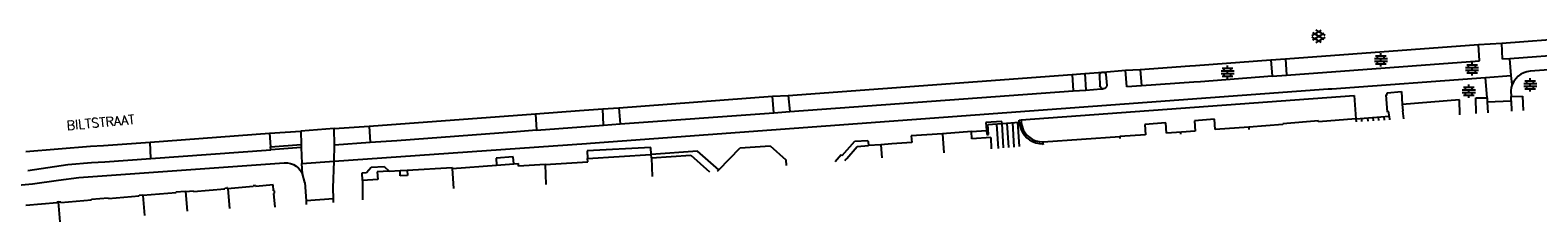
# Model space of a CAD drawing. Header units: millimetres. Extents: x 135944 to 142000, y 454200 to 456692.
# Tile 164 of 185: x 137528 to 137755, y 456363 to 456392. Entities that reach past the tile are written whole.
import ezdxf

# ---------------------------------------------------------------- set-up
doc = ezdxf.new("R2010")
doc.units = ezdxf.units.MM
doc.layers.add('TotaalGBKN2013X$0$DELETE-LEVEL', color=251, linetype='Continuous')
doc.styles.add('TotaalGBKN2013X$0$TXT', font='txt.shx')

msp = doc.modelspace()

# ---------------------------------------------------------------- linework, layer by layer
at = {"layer": 'TotaalGBKN2013X$0$DELETE-LEVEL'}
for p, q in [((137721.32, 456391.32), (137722.72, 456392.13)), ((137722.72, 456390.3), (137721.32, 456391.1)), ((137721.45, 456390.71), (137723.19, 456391.71)), ((137723.19, 456390.72), (137721.46, 456391.72)), ((137723.32, 456391.34), (137721.93, 456392.14)), ((137721.93, 456390.29), (137723.32, 456391.09)), ((137749.93, 456390.19), (137775.02, 456392.05)), ((137833.17, 456391.74), (137754.22, 456385.98)), ((137717.36, 456387.84), (137746.43, 456389.99)), ((137730.9, 456388.29), (137732.5, 456388.29)), ((137731.2, 456387.89), (137731.2, 456388.29)), ((137731.71, 456388.29), (137731.71, 456388.69)), ((137732.21, 456387.89), (137732.21, 456388.29)), ((137746.43, 456389.99), (137749.93, 456390.19)), ((137746.58, 456387.54), (137746.43, 456389.99)), ((137750.01, 456387.76), (137749.93, 456390.19)), ((137775.22, 456389.58), (137751.13, 456387.84)), ((137687.1, 456385.63), (137689.87, 456385.83)), ((137689.5, 456385.71), (137689.67, 456385.81)), ((137689.67, 456385.81), (137689.87, 456385.83)), ((137689.87, 456385.83), (137693.23, 456386.11)), ((137689.87, 456385.83), (137690.06, 456385.77)), ((137693.23, 456386.11), (137695.44, 456386.24)), ((137693.45, 456383.6), (137693.23, 456386.11)), ((137695.44, 456386.24), (137702.92, 456386.79)), ((137695.44, 456386.24), (137695.67, 456383.76)), ((137702.92, 456386.79), (137703.79, 456386.84)), ((137703.79, 456386.84), (137715.16, 456387.67)), ((137707.64, 456386.02), (137709.6, 456386.02)), ((137707.82, 456386.42), (137709.42, 456386.42)), ((137708.12, 456386.02), (137708.12, 456386.42)), ((137708.62, 456386.42), (137708.62, 456386.82)), ((137708.62, 456385.62), (137708.62, 456386.02)), ((137709.12, 456386.02), (137709.12, 456386.42)), ((137715.16, 456387.67), (137717.36, 456387.84)), ((137715.16, 456387.67), (137715.32, 456385.21)), ((137717.36, 456387.84), (137717.52, 456385.37)), ((137717.52, 456385.37), (137746.58, 456387.54)), ((137730.73, 456387.89), (137732.69, 456387.89)), ((137730.73, 456387.49), (137732.69, 456387.49)), ((137730.9, 456387.09), (137732.5, 456387.09)), ((137731.2, 456387.09), (137731.2, 456387.49)), ((137731.71, 456387.49), (137731.71, 456387.89)), ((137731.71, 456386.69), (137731.71, 456387.09)), ((137732.21, 456387.09), (137732.21, 456387.49)), ((137744.45, 456386.52), (137746.42, 456386.52)), ((137744.45, 456386.12), (137746.42, 456386.12)), ((137744.64, 456386.92), (137746.24, 456386.92)), ((137744.93, 456386.52), (137744.93, 456386.92)), ((137744.93, 456385.72), (137744.93, 456386.12)), ((137745.44, 456386.92), (137745.44, 456387.32)), ((137745.44, 456386.12), (137745.44, 456386.52)), ((137745.94, 456386.52), (137745.94, 456386.92)), ((137745.94, 456385.72), (137745.94, 456386.12)), ((137751.13, 456387.84), (137750.01, 456387.76)), ((137751.36, 456385.33), (137751.13, 456387.84)), ((137753.72, 456385.9), (137753.23, 456385.75)), ((137754.22, 456385.98), (137753.72, 456385.9)), ((137642.46, 456382.34), (137685.21, 456385.49)), ((137685.21, 456385.49), (137687.1, 456385.63)), ((137685.21, 456385.49), (137685.35, 456383)), ((137687.1, 456385.63), (137687.29, 456383.14)), ((137689.32, 456385.36), (137689.38, 456385.56)), ((137689.32, 456385.36), (137689.39, 456383.76)), ((137689.38, 456385.56), (137689.5, 456385.71)), ((137689.41, 456383.68), (137689.39, 456383.76)), ((137689.51, 456383.51), (137689.41, 456383.68)), ((137690.06, 456385.77), (137690.21, 456385.64)), ((137690.21, 456385.64), (137690.3, 456385.47)), ((137690.37, 456383.61), (137690.24, 456383.46)), ((137690.3, 456385.47), (137690.42, 456383.8)), ((137690.42, 456383.8), (137690.37, 456383.61)), ((137695.67, 456383.76), (137693.45, 456383.6)), ((137703.54, 456384.33), (137695.67, 456383.76)), ((137704.54, 456384.39), (137703.54, 456384.33)), ((137715.32, 456385.21), (137704.54, 456384.39)), ((137707.64, 456385.62), (137709.6, 456385.62)), ((137707.82, 456385.22), (137709.42, 456385.22)), ((137708.12, 456385.22), (137708.12, 456385.62)), ((137708.62, 456384.82), (137708.62, 456385.22)), ((137709.12, 456385.22), (137709.12, 456385.62)), ((137715.32, 456385.21), (137717.52, 456385.37)), ((137724.3, 456383.3), (137747.49, 456385.04)), ((137744.16, 456383.57), (137745.76, 456383.57)), ((137744.46, 456383.17), (137744.46, 456383.57)), ((137744.64, 456385.72), (137746.24, 456385.72)), ((137744.96, 456383.57), (137744.96, 456383.97)), ((137745.44, 456385.32), (137745.44, 456385.72)), ((137745.46, 456383.17), (137745.46, 456383.57)), ((137747.49, 456385.04), (137751.36, 456385.33)), ((137747.72, 456381.99), (137747.49, 456385.04)), ((137751.48, 456383.96), (137751.36, 456385.33)), ((137751.48, 456383.96), (137751.36, 456383.51)), ((137751.49, 456383.99), (137751.48, 456383.96)), ((137751.72, 456384.44), (137751.49, 456383.99)), ((137752.02, 456384.85), (137751.72, 456384.44)), ((137752.37, 456385.22), (137752.02, 456384.85)), ((137752.78, 456385.51), (137752.37, 456385.22)), ((137753.23, 456385.75), (137752.78, 456385.51)), ((137753.23, 456384.13), (137755.19, 456384.13)), ((137753.23, 456383.73), (137755.19, 456383.73)), ((137753.41, 456384.53), (137755.01, 456384.53)), ((137753.71, 456384.13), (137753.71, 456384.53)), ((137753.71, 456383.33), (137753.71, 456383.73)), ((137754.21, 456384.53), (137754.21, 456384.93)), ((137754.21, 456383.73), (137754.21, 456384.13)), ((137754.71, 456384.13), (137754.71, 456384.53)), ((137754.71, 456383.33), (137754.71, 456383.73)), ((137612.65, 456375.14), (137723.75, 456383.34)), ((137616.92, 456380.48), (137640.1, 456382.21)), ((137640.1, 456382.21), (137642.46, 456382.34)), ((137640.26, 456379.73), (137640.1, 456382.21)), ((137642.46, 456382.34), (137642.71, 456379.91)), ((137642.71, 456379.91), (137685.35, 456383)), ((137677.51, 456378.65), (137727.69, 456382.34)), ((137685.35, 456383), (137687.29, 456383.14)), ((137687.29, 456383.14), (137689.57, 456383.31)), ((137689.67, 456383.39), (137689.51, 456383.51)), ((137689.57, 456383.31), (137689.87, 456383.34)), ((137689.87, 456383.34), (137689.67, 456383.39)), ((137690.07, 456383.36), (137689.87, 456383.34)), ((137689.87, 456383.34), (137689.87, 456383.34)), ((137690.24, 456383.46), (137690.07, 456383.36)), ((137723.75, 456383.34), (137724.3, 456383.3)), ((137727.69, 456382.34), (137727.93, 456378.81)), ((137732.53, 456382.44), (137732.66, 456382.45)), ((137732.72, 456379.83), (137732.53, 456382.44)), ((137732.64, 456382.72), (137734.84, 456382.91)), ((137732.66, 456382.45), (137732.64, 456382.72)), ((137734.84, 456382.91), (137734.93, 456380.99)), ((137743.56, 456381.65), (137734.93, 456380.99)), ((137743.62, 456379.42), (137743.56, 456381.65)), ((137743.98, 456383.17), (137745.94, 456383.17)), ((137743.98, 456382.77), (137745.94, 456382.77)), ((137744.16, 456382.37), (137745.76, 456382.37)), ((137744.46, 456382.37), (137744.46, 456382.77)), ((137744.96, 456382.77), (137744.96, 456383.17)), ((137744.96, 456381.97), (137744.96, 456382.37)), ((137745.46, 456382.37), (137745.46, 456382.77)), ((137745.99, 456381.95), (137747.72, 456381.99)), ((137746.06, 456379.59), (137745.99, 456381.95)), ((137747.72, 456381.99), (137747.74, 456381.35)), ((137747.74, 456381.35), (137751.32, 456381.51)), ((137747.74, 456381.35), (137747.82, 456379.71)), ((137751.36, 456383.51), (137751.31, 456383.04)), ((137751.31, 456383.04), (137751.32, 456382.18)), ((137751.32, 456382.18), (137753.06, 456382.21)), ((137751.32, 456381.51), (137751.32, 456382.18)), ((137751.32, 456381.51), (137751.37, 456379.95)), ((137753.06, 456382.21), (137753.13, 456380.08)), ((137753.41, 456383.33), (137755.01, 456383.33)), ((137754.21, 456382.93), (137754.21, 456383.33)), ((137579.32, 456377.71), (137604.36, 456379.58)), ((137604.36, 456379.58), (137611.01, 456380.06)), ((137604.36, 456379.58), (137604.53, 456377.1)), ((137611.01, 456380.06), (137614.51, 456380.31)), ((137614.51, 456380.31), (137616.92, 456380.48)), ((137614.64, 456377.86), (137614.51, 456380.31)), ((137616.92, 456380.48), (137617.12, 456378.05)), ((137617.12, 456378.05), (137640.26, 456379.73)), ((137640.26, 456379.73), (137642.71, 456379.91)), ((137727.93, 456378.81), (137732.95, 456379.2)), ((137730.49, 456378.99), (137730.53, 456378.51)), ((137731.3, 456379.07), (137731.34, 456378.57)), ((137732.16, 456379.14), (137732.2, 456378.63)), ((137732.9, 456379.84), (137732.72, 456379.83)), ((137732.95, 456379.2), (137732.9, 456379.84)), ((137732.95, 456379.2), (137732.99, 456378.68)), ((137734.93, 456380.99), (137735.02, 456380.01)), ((137735.15, 456378.83), (137735.02, 456380.01)), ((137564.33, 456376.64), (137569.01, 456376.96)), ((137574.06, 456377.34), (137569.01, 456376.96)), ((137569.01, 456376.96), (137569.08, 456374.93)), ((137574.06, 456377.34), (137579.32, 456377.71)), ((137574.12, 456374.86), (137574.06, 456377.34)), ((137579.32, 456377.71), (137579.48, 456375.26)), ((137601.51, 456376.86), (137583.5, 456375.51)), ((137604.53, 456377.1), (137601.51, 456376.86)), ((137604.53, 456377.1), (137614.64, 456377.86)), ((137614.64, 456377.86), (137617.12, 456378.05)), ((137670.04, 456376.89), (137665.7, 456376.58)), ((137670.04, 456376.89), (137672.33, 456377.05)), ((137670.11, 456375.8), (137670.04, 456376.89)), ((137674.64, 456378.42), (137672.23, 456378.24)), ((137672.23, 456378.24), (137672.33, 456377.05)), ((137672.33, 456377.05), (137672.38, 456376.46)), ((137672.51, 456377.95), (137674.67, 456378.11)), ((137672.63, 456376.48), (137672.51, 456377.95)), ((137673.82, 456378.03), (137674.05, 456374.37)), ((137674.61, 456378.1), (137674.84, 456374.43)), ((137674.67, 456378.11), (137674.64, 456378.42)), ((137674.67, 456378.11), (137677.23, 456378.32)), ((137675.39, 456378.14), (137675.61, 456374.5)), ((137676.23, 456378.24), (137676.45, 456374.56)), ((137676.99, 456378.3), (137677.21, 456374.63)), ((137677.21, 456378.62), (137677.51, 456378.65)), ((137677.23, 456378.32), (137677.21, 456378.62)), ((137677.23, 456378.32), (137677.31, 456377.79)), ((137677.31, 456377.79), (137677.47, 456377.28)), ((137677.47, 456377.28), (137677.71, 456376.8)), ((137677.51, 456378.65), (137677.54, 456378.14)), ((137677.54, 456378.14), (137677.66, 456377.64)), ((137677.66, 456377.64), (137677.85, 456377.16)), ((137677.71, 456376.8), (137678.01, 456376.36)), ((137677.85, 456377.16), (137678.11, 456376.72)), ((137678.11, 456376.72), (137678.44, 456376.33)), ((137699.31, 456378.2), (137696.15, 456377.97)), ((137696.15, 456377.97), (137696.25, 456376.43)), ((137699.4, 456376.65), (137699.31, 456378.2)), ((137701.68, 456376.82), (137699.4, 456376.65)), ((137701.53, 456376.81), (137701.55, 456376.51)), ((137703.72, 456376.97), (137701.68, 456376.82)), ((137706.67, 456378.75), (137703.63, 456378.52)), ((137703.63, 456378.52), (137703.72, 456376.97)), ((137706.76, 456377.2), (137706.67, 456378.75)), ((137711.81, 456377.57), (137706.76, 456377.2)), ((137716.94, 456377.94), (137711.81, 456377.57)), ((137711.81, 456377.57), (137711.84, 456377.22)), ((137722.33, 456378.51), (137716.93, 456378.07)), ((137716.93, 456378.07), (137716.94, 456377.94)), ((137722.34, 456378.38), (137722.33, 456378.51)), ((137727.93, 456378.81), (137722.34, 456378.38)), ((137727.93, 456378.81), (137727.97, 456378.34)), ((137728.77, 456378.87), (137728.81, 456378.39)), ((137729.7, 456378.91), (137729.74, 456378.46)), ((137527.59, 456373.92), (137537.33, 456374.68)), ((137537.33, 456374.68), (137539.29, 456374.82)), ((137539.29, 456374.82), (137546.33, 456375.32)), ((137546.33, 456375.32), (137564.33, 456376.64)), ((137546.44, 456372.87), (137546.33, 456375.32)), ((137564.33, 456376.64), (137564.46, 456374.61)), ((137564.46, 456374.61), (137569.08, 456374.93)), ((137564.5, 456374.17), (137564.46, 456374.61)), ((137569.09, 456374.5), (137564.5, 456374.17)), ((137569.08, 456374.93), (137569.09, 456374.5)), ((137569.09, 456374.5), (137569.19, 456372.12)), ((137574.03, 456372.45), (137612.07, 456375.08)), ((137574.03, 456372.45), (137574.12, 456374.86)), ((137579.48, 456375.26), (137574.12, 456374.86)), ((137583.5, 456375.51), (137579.48, 456375.26)), ((137612.07, 456375.08), (137612.65, 456375.14)), ((137621.75, 456374.48), (137612.16, 456373.98)), ((137621.82, 456373.44), (137621.75, 456374.48)), ((137635.22, 456374.43), (137639.74, 456374.74)), ((137639.74, 456374.74), (137642.1, 456372.64)), ((137650.56, 456373.31), (137652.46, 456375.44)), ((137651.27, 456372.87), (137652.81, 456374.65)), ((137652.46, 456375.44), (137654.46, 456375.57)), ((137652.81, 456374.65), (137654.52, 456374.78)), ((137654.46, 456375.57), (137654.47, 456375.37)), ((137654.47, 456375.37), (137654.52, 456374.78)), ((137656.39, 456374.92), (137654.52, 456374.78)), ((137658.06, 456375.05), (137656.39, 456374.92)), ((137656.39, 456374.92), (137656.52, 456372.95)), ((137661.04, 456375.25), (137658.06, 456375.05)), ((137665.7, 456376.58), (137660.98, 456376.26)), ((137660.98, 456376.26), (137661.04, 456375.25)), ((137665.7, 456376.58), (137665.9, 456373.71)), ((137672.95, 456376), (137670.11, 456375.8)), ((137672.38, 456376.46), (137672.63, 456376.48)), ((137672.95, 456376), (137673, 456374.28)), ((137678.01, 456376.36), (137678.38, 456375.97)), ((137678.38, 456375.97), (137678.8, 456375.65)), ((137678.44, 456376.33), (137678.82, 456375.99)), ((137678.8, 456375.65), (137679.26, 456375.38)), ((137678.82, 456375.99), (137679.25, 456375.72)), ((137679.25, 456375.72), (137679.72, 456375.51)), ((137679.26, 456375.38), (137679.76, 456375.19)), ((137679.72, 456375.51), (137680.22, 456375.39)), ((137679.76, 456375.19), (137680.28, 456375.08)), ((137680.22, 456375.39), (137680.73, 456375.34)), ((137680.28, 456375.08), (137680.81, 456375.04)), ((137680.73, 456375.34), (137680.85, 456375.34)), ((137680.81, 456375.04), (137680.87, 456375.05)), ((137680.85, 456375.34), (137692.39, 456376.16)), ((137680.87, 456375.05), (137680.85, 456375.34)), ((137680.88, 456374.92), (137680.87, 456375.05)), ((137696.25, 456376.43), (137692.39, 456376.16)), ((137692.39, 456376.16), (137692.41, 456375.86)), ((137533.94, 456371.95), (137537.51, 456372.24)), ((137535.58, 456369.98), (137566.54, 456372.19)), ((137537.51, 456372.24), (137539.49, 456372.36)), ((137539.49, 456372.36), (137546.44, 456372.87)), ((137546.44, 456372.87), (137564.5, 456374.17)), ((137566.54, 456372.19), (137567.01, 456372.19)), ((137567.01, 456372.19), (137567.47, 456372.1)), ((137569.19, 456372.12), (137574.03, 456372.45)), ((137573.88, 456368.43), (137574.03, 456372.45)), ((137601.04, 456373.08), (137598.44, 456372.89)), ((137598.44, 456372.89), (137598.52, 456371.83)), ((137601.11, 456372.02), (137601.04, 456373.08)), ((137605.82, 456371.92), (137612.26, 456372.33)), ((137612.16, 456373.98), (137612.23, 456372.83)), ((137612.23, 456372.83), (137621.76, 456373.46)), ((137612.26, 456372.33), (137612.23, 456372.83)), ((137621.76, 456373.46), (137621.79, 456372.95)), ((137621.79, 456372.95), (137621.84, 456372.95)), ((137628.76, 456373.94), (137621.82, 456373.44)), ((137621.84, 456372.95), (137627.76, 456373.37)), ((137621.84, 456372.93), (137621.97, 456370.15)), ((137627.76, 456373.37), (137630.61, 456370.85)), ((137632, 456371.14), (137628.76, 456373.94)), ((137632, 456371.14), (137635.22, 456374.43)), ((137642.1, 456372.64), (137642.16, 456371.78)), ((137649.52, 456372.38), (137650.44, 456373.44)), ((137650.44, 456373.44), (137650.56, 456373.31)), ((137651.14, 456372.72), (137650.95, 456372.5)), ((137651.27, 456372.87), (137651.14, 456372.72)), ((137527.91, 456371.06), (137533.94, 456371.95)), ((137532.55, 456369.61), (137535.58, 456369.98)), ((137567.47, 456372.1), (137567.91, 456371.94)), ((137567.91, 456371.94), (137568.32, 456371.7)), ((137568.32, 456371.7), (137568.68, 456371.4)), ((137568.68, 456371.4), (137568.99, 456371.04)), ((137568.99, 456371.04), (137569.23, 456370.64)), ((137569.27, 456370.53), (137569.19, 456372.12)), ((137569.23, 456370.64), (137569.27, 456370.53)), ((137569.66, 456369.26), (137569.27, 456370.53)), ((137578.28, 456370.68), (137578.91, 456370.72)), ((137578.3, 456369.56), (137578.28, 456370.68)), ((137578.91, 456370.72), (137579.62, 456371.52)), ((137579.62, 456371.52), (137581.56, 456371.63)), ((137582.36, 456370.93), (137580.55, 456370.82)), ((137580.55, 456370.82), (137580.61, 456369.69)), ((137581.56, 456371.63), (137582.36, 456370.93)), ((137582.36, 456370.93), (137583.97, 456371.02)), ((137583.97, 456371.02), (137585.07, 456371.09)), ((137584.02, 456370.22), (137583.97, 456371.02)), ((137585.12, 456370.29), (137584.02, 456370.22)), ((137585.07, 456371.09), (137591.84, 456371.49)), ((137585.07, 456371.09), (137585.12, 456370.29)), ((137591.84, 456371.49), (137591.85, 456371.34)), ((137591.85, 456371.34), (137598.52, 456371.83)), ((137591.85, 456371.34), (137592.03, 456368.34)), ((137598.52, 456371.83), (137601.11, 456372.02)), ((137601.11, 456372.02), (137601.81, 456372.07)), ((137601.84, 456371.67), (137601.81, 456372.07)), ((137605.82, 456371.92), (137601.84, 456371.67)), ((137605.82, 456371.92), (137605.96, 456368.93)), ((137631.81, 456370.95), (137632, 456371.14)), ((137500, 456366.43), (137528.61, 456369.03)), ((137528.61, 456369.03), (137532.55, 456369.61)), ((137550.24, 456367.67), (137545.26, 456367.26)), ((137551.64, 456367.9), (137550.23, 456367.79)), ((137550.23, 456367.79), (137550.24, 456367.67)), ((137551.64, 456367.9), (137552.87, 456368.01)), ((137551.64, 456367.9), (137551.89, 456364.91)), ((137552.87, 456368.01), (137552.88, 456367.89)), ((137552.88, 456367.89), (137557.61, 456368.28)), ((137557.6, 456368.4), (137557.87, 456368.42)), ((137557.61, 456368.28), (137557.6, 456368.4)), ((137558, 456368.43), (137557.87, 456368.42)), ((137558.01, 456368.31), (137558, 456368.43)), ((137561.84, 456368.63), (137558.01, 456368.31)), ((137558.02, 456368.31), (137558.27, 456365.32)), ((137562.23, 456368.78), (137561.83, 456368.75)), ((137561.83, 456368.75), (137561.84, 456368.63)), ((137562.24, 456368.66), (137562.23, 456368.78)), ((137564.86, 456368.88), (137562.24, 456368.66)), ((137564.94, 456368), (137564.86, 456368.88)), ((137565.05, 456368.01), (137564.94, 456368)), ((137565.08, 456367.61), (137565.05, 456368.01)), ((137569.66, 456369.26), (137569.82, 456366.5)), ((137573.95, 456366.76), (137573.88, 456368.43)), ((137580.61, 456369.69), (137578.3, 456369.56)), ((137578.3, 456369.56), (137578.34, 456366.61)), ((137532.31, 456366.19), (137527.59, 456365.8)), ((137532.5, 456366.32), (137532.3, 456366.3)), ((137532.3, 456366.3), (137532.31, 456366.19)), ((137532.5, 456366.32), (137532.87, 456366.35)), ((137532.5, 456366.32), (137532.75, 456363.33)), ((137532.87, 456366.35), (137532.88, 456366.24)), ((137532.88, 456366.24), (137537.52, 456366.62)), ((137537.51, 456366.73), (137540.03, 456366.94)), ((137537.52, 456366.62), (137537.51, 456366.73)), ((137540.03, 456366.94), (137540.04, 456366.83)), ((137540.04, 456366.83), (137544.68, 456367.22)), ((137544.67, 456367.33), (137545.25, 456367.38)), ((137544.68, 456367.22), (137544.67, 456367.33)), ((137545.25, 456367.38), (137545.26, 456367.26)), ((137545.26, 456367.26), (137545.51, 456364.27)), ((137564.97, 456367.6), (137565.08, 456367.61)), ((137565.15, 456365.54), (137564.97, 456367.6)), ((137573.95, 456366.76), (137569.82, 456366.5)), ((137569.82, 456366.5), (137569.84, 456365.92)), ((137573.97, 456366.25), (137573.95, 456366.76))]:
    msp.add_line(p, q, dxfattribs=at)

# ---------------------------------------------------------------- texts
at = {"layer": 'TotaalGBKN2013X$0$DELETE-LEVEL', "style": 'TotaalGBKN2013X$0$TXT'}
msp.add_text('BILTSTRAAT', height=1.4, rotation=5.2731, dxfattribs=at).set_placement((137533.82, 456377.11))

doc.saveas('drawing.dxf')
